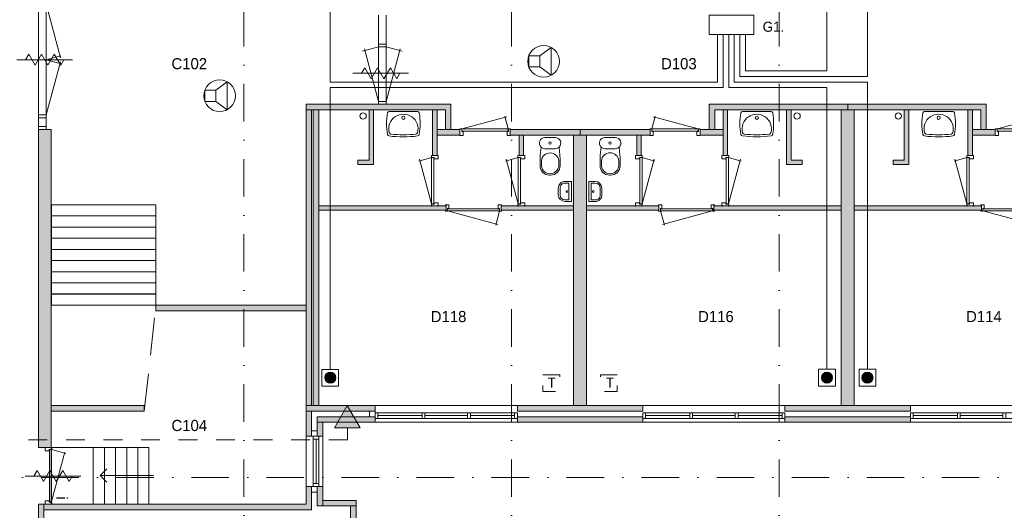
# Model space of a CAD drawing. Header units: millimetres. Extents: x 0 to 84100, y 0 to 59400.
# Tile 24 of 36: x 9489 to 27148, y 39964 to 48759. Entities that reach past the tile are written whole.
import ezdxf
from ezdxf.enums import TextEntityAlignment as Align
from ezdxf.xclip import XClip

# ---------------------------------------------------------------- set-up
doc = ezdxf.new("R2010")
doc.units = ezdxf.units.MM
for name, pattern in [('DGN2', [672.8, 336.4, -336.4]), ('DGN3', [1009.2, 672.8, -336.4]), ('DGN4', [1345.6, 672.8, -336.4, 0, -336.4])]:
    doc.linetypes.add(name, pattern=pattern)
for name, color, linetype in [('12', 7, 'Continuous'), ('16', 7, 'Continuous'), ('17', 7, 'Continuous'), ('24', 7, 'Continuous'), ('25', 7, 'Continuous'), ('29', 7, 'Continuous'), ('30', 7, 'Continuous'), ('31', 7, 'Continuous'), ('32', 7, 'Continuous'), ('33', 7, 'Continuous'), ('40', 7, 'Continuous'), ('48', 7, 'Continuous'), ('56', 7, 'Continuous'), ('58', 7, 'Continuous'), ('61', 7, 'Continuous'), ('62', 7, 'Continuous'), ('TRAP', 7, 'Continuous')]:
    doc.layers.add(name, color=color, linetype=linetype)
doc.styles.add('dgn000', font='dgn000.shx')
doc.styles.add('dgn001', font='dgn001.shx')
doc.styles.add('dgn003', font='dgn003.shx')

# ---------------------------------------------------------------- blocks, each defined once
blk = doc.blocks.new('EAD041')
at = {"layer": '29'}
h = blk.add_hatch(color=3, dxfattribs=at)
edge = h.paths.add_edge_path()
edge.add_arc((0, 0), 100, 0, 360)
at = {"layer": '29', "color": 3, "linetype": 'Continuous', "lineweight": 0}
blk.add_circle((0, 0), 100, dxfattribs=at)
blk = doc.blocks.new('AnonymousCell82')
at = {"layer": '29', "color": 1, "linetype": 'Continuous', "lineweight": 0, "flags": 128}
blk.add_lwpolyline([(-184, -240), (116, -240), (116, 60), (-184, 60), (-184, -240)], dxfattribs=at)
at = {"color": 1, "linetype": 'Continuous', "lineweight": 0}
blk.add_blockref('EAD041', (-34, -90), dxfattribs=at)
blk = doc.blocks.new('AnonymousCell83')
at = {"layer": 'TRAP', "color": 1, "linetype": 'DGN2', "lineweight": 0, "flags": 128}
blk.add_lwpolyline([(-150, 139), (150, 139), (150, -161), (-150, -161), (-150, 139)], dxfattribs=at)
at = {"layer": 'TRAP', "color": 1, "linetype": 'DGN2', "lineweight": 0, "style": 'dgn001'}
blk.add_text('T', height=180, dxfattribs=at).set_placement((-68, -90))
blk = doc.blocks.new('AnonymousCell84')
at = {"layer": 'TRAP', "color": 1, "linetype": 'DGN2', "lineweight": 0, "flags": 128}
blk.add_lwpolyline([(150, 139), (-150, 139), (-150, -161), (150, -161), (150, 139)], dxfattribs=at)
at = {"layer": 'TRAP', "color": 1, "linetype": 'DGN2', "lineweight": 0, "style": 'dgn001'}
blk.add_text('T', height=180, dxfattribs=at).set_placement((-52, -90))
blk = doc.blocks.new('EAD042')
at = {"layer": '29'}
h = blk.add_hatch(color=3, dxfattribs=at)
edge = h.paths.add_edge_path()
edge.add_arc((0, 0), 100, 0, 360)
at = {"layer": '29', "color": 3, "linetype": 'Continuous', "lineweight": 0}
blk.add_circle((0, 0), 100, dxfattribs=at)
blk = doc.blocks.new('AnonymousCell85')
at = {"layer": '29', "color": 1, "linetype": 'Continuous', "lineweight": 0, "flags": 128}
blk.add_lwpolyline([(184, -240), (-116, -240), (-116, 60), (184, 60), (184, -240)], dxfattribs=at)
at = {"color": 1, "linetype": 'Continuous', "lineweight": 0}
blk.add_blockref('EAD042', (34, -90), dxfattribs=at)
blk = doc.blocks.new('EAD043')
at = {"layer": '29'}
h = blk.add_hatch(color=3, dxfattribs=at)
edge = h.paths.add_edge_path()
edge.add_arc((0, 0), 100, 0, 360)
at = {"layer": '29', "color": 3, "linetype": 'Continuous', "lineweight": 0}
blk.add_circle((0, 0), 100, dxfattribs=at)
blk = doc.blocks.new('AnonymousCell86')
at = {"layer": '29', "color": 1, "linetype": 'Continuous', "lineweight": 0, "flags": 128}
blk.add_lwpolyline([(-184, -240), (116, -240), (116, 60), (-184, 60), (-184, -240)], dxfattribs=at)
at = {"color": 1, "linetype": 'Continuous', "lineweight": 0}
blk.add_blockref('EAD043', (-34, -90), dxfattribs=at)
blk = doc.blocks.new('830R1081')
at = {"layer": '33', "color": 1, "linetype": 'Continuous', "lineweight": 0}
for p, q in [((-108, -38), (-336.87, -99.32)), ((-108, -868), (-322.82, -66.28))]:
    blk.add_line(p, q, dxfattribs=at)
at = {"layer": '33', "color": 92, "linetype": 'Continuous', "lineweight": 13, "true_color": 0x00e100, "flags": 128}
for points in [[(-100, 0), (-111, 0), (-111, -35), (-61, -35), (-61, -60), (11, -60), (11, 0), (0, 0)], [(-100, -906), (-111, -906), (-111, -871), (-61, -871), (-61, -846), (11, -846), (11, -906), (0, -906)]]:
    blk.add_lwpolyline(points, dxfattribs=at)
at = {"layer": '33', "color": 2, "linetype": 'Continuous', "lineweight": 13, "true_color": 0xf0f000, "flags": 128}
blk.add_lwpolyline([(-108, -868), (-108, -38), (-68, -38), (-68, -868), (-108, -868)], dxfattribs=at)
blk = doc.blocks.new('830R1082')
at = {"layer": '33', "color": 1, "linetype": 'Continuous', "lineweight": 0}
for p, q in [((-108, -38), (-336.87, -99.32)), ((-108, -868), (-322.82, -66.28))]:
    blk.add_line(p, q, dxfattribs=at)
at = {"layer": '33', "color": 92, "linetype": 'Continuous', "lineweight": 13, "true_color": 0x00e100, "flags": 128}
for points in [[(-100, 0), (-111, 0), (-111, -35), (-61, -35), (-61, -60), (11, -60), (11, 0), (0, 0)], [(-100, -906), (-111, -906), (-111, -871), (-61, -871), (-61, -846), (11, -846), (11, -906), (0, -906)]]:
    blk.add_lwpolyline(points, dxfattribs=at)
at = {"layer": '33', "color": 2, "linetype": 'Continuous', "lineweight": 13, "true_color": 0xf0f000, "flags": 128}
blk.add_lwpolyline([(-108, -868), (-108, -38), (-68, -38), (-68, -868), (-108, -868)], dxfattribs=at)
blk = doc.blocks.new('WT0126')
at = {"layer": '40', "color": 7, "linetype": 'Continuous', "lineweight": 0}
blk.add_line((-253, -20), (253, -20), dxfattribs=at)
blk.add_circle((0, -133), 28.1, dxfattribs=at)
for centre, radius, start, end in [((766, -236), 1068, 169.7983, 190.5514), ((-253, -53), 33, 90, 169.9973), ((0, -332), 263, 344.8667, 195.1333), ((253, -53), 33, 10.0027, 90), ((-766, -236), 1068, 349.4486, 10.2017), ((-252, -426), 33, 190.3455, 263.1425), ((0, 1669), 2144, 263.1425, 276.8575), ((-222, -392), 33, 195.1333, 263.9582), ((0, 1707), 2144, 263.9582, 276.0418), ((222, -392), 33, 276.0418, 344.8667), ((252, -426), 33, 276.8575, 349.6545)]:
    blk.add_arc(centre, radius, start, end, dxfattribs=at)
blk = doc.blocks.new('830R1083')
at = {"layer": '33', "color": 1, "linetype": 'Continuous', "lineweight": 0}
for p, q in [((-868, 108), (-66.28, 322.82)), ((-38, 108), (-99.32, 336.87))]:
    blk.add_line(p, q, dxfattribs=at)
at = {"layer": '33', "color": 92, "linetype": 'Continuous', "lineweight": 13, "true_color": 0x00e100, "flags": 128}
for points in [[(-906, 100), (-906, 111), (-871, 111), (-871, 61), (-846, 61), (-846, -11), (-906, -11), (-906, 0)], [(0, 100), (0, 111), (-35, 111), (-35, 61), (-60, 61), (-60, -11), (0, -11), (0, 0)]]:
    blk.add_lwpolyline(points, dxfattribs=at)
at = {"layer": '33', "color": 2, "linetype": 'Continuous', "lineweight": 13, "true_color": 0xf0f000, "flags": 128}
blk.add_lwpolyline([(-868, 108), (-38, 108), (-38, 68), (-868, 68), (-868, 108)], dxfattribs=at)
blk = doc.blocks.new('930L0928')
at = {"layer": '33', "color": 1, "linetype": 'Continuous', "lineweight": 0}
for p, q in [((-968, -98), (-899.56, -353.44)), ((-38, -98), (-936.31, -338.7))]:
    blk.add_line(p, q, dxfattribs=at)
at = {"layer": '33', "color": 92, "linetype": 'Continuous', "lineweight": 13, "true_color": 0x00e100, "flags": 128}
for points in [[(-1006, -90), (-1006, -101), (-971, -101), (-971, -51), (-946, -51), (-946, 11), (-1006, 11), (-1006, 0)], [(0, -90), (0, -101), (-35, -101), (-35, -51), (-60, -51), (-60, 11), (0, 11), (0, 0)]]:
    blk.add_lwpolyline(points, dxfattribs=at)
at = {"layer": '33', "color": 2, "linetype": 'Continuous', "lineweight": 13, "true_color": 0xf0f000, "flags": 128}
blk.add_lwpolyline([(-968, -98), (-38, -98), (-38, -58), (-968, -58), (-968, -98)], dxfattribs=at)
blk = doc.blocks.new('830R1085')
at = {"layer": '33', "color": 1, "linetype": 'Continuous', "lineweight": 0}
for p, q in [((108, -38), (336.87, -99.32)), ((108, -868), (322.82, -66.28))]:
    blk.add_line(p, q, dxfattribs=at)
at = {"layer": '33', "color": 92, "linetype": 'Continuous', "lineweight": 13, "true_color": 0x00e100, "flags": 128}
for points in [[(100, 0), (111, 0), (111, -35), (61, -35), (61, -60), (-11, -60), (-11, 0), (0, 0)], [(100, -906), (111, -906), (111, -871), (61, -871), (61, -846), (-11, -846), (-11, -906), (0, -906)]]:
    blk.add_lwpolyline(points, dxfattribs=at)
at = {"layer": '33', "color": 2, "linetype": 'Continuous', "lineweight": 13, "true_color": 0xf0f000, "flags": 128}
blk.add_lwpolyline([(108, -868), (108, -38), (68, -38), (68, -868), (108, -868)], dxfattribs=at)
blk = doc.blocks.new('CLOS0227')
at = {"layer": '40', "color": 7, "linetype": 'Continuous', "lineweight": 0}
for p, q in [((92, -220), (-93, -220)), ((-155, -528), (-155, -436)), ((155, -528), (155, -436)), ((1, -670), (-1, -670))]:
    blk.add_line(p, q, dxfattribs=at)
at = {"layer": '40', "color": 7, "linetype": 'Continuous', "lineweight": 0, "flags": 128}
for points in [[(176, -338), (162, -192), (162, -192, 0.674333), (92, -20), (92, -20), (-93, -20), (-93, -20, 0.674333), (-162, -192), (-162, -192), (-176, -338), (-176, -338, 0.023285), (-180, -431), (-180, -431), (-180, -525), (-180, -525, 0.414214), (-10, -695), (-10, -695), (10, -695), (10, -695, 0.414214), (180, -525), (180, -525), (180, -431), (180, -431, 0.023285), (176, -338)], [(-93, -220, -0.194504), (-162, -192)], [(162, -192, -0.194504), (92, -220)]]:
    blk.add_lwpolyline(points, format="xyb", dxfattribs=at)
at = {"layer": '40', "color": 7, "linetype": 'Continuous', "lineweight": 0}
blk.add_circle((0, -120), 20, dxfattribs=at)
for centre, start, end in [((0, -450), 4.9263, 175.0736), ((0, -514), 184.9259, 355.0741)]:
    blk.add_arc(centre, 156, start, end, dxfattribs=at)
blk = doc.blocks.new('830R1086')
at = {"layer": '33', "color": 1, "linetype": 'Continuous', "lineweight": 0}
for p, q in [((38, 108), (99.32, 336.87)), ((868, 108), (66.28, 322.82))]:
    blk.add_line(p, q, dxfattribs=at)
at = {"layer": '33', "color": 92, "linetype": 'Continuous', "lineweight": 13, "true_color": 0x00e100, "flags": 128}
for points in [[(0, 100), (0, 111), (35, 111), (35, 61), (60, 61), (60, -11), (0, -11), (0, 0)], [(906, 100), (906, 111), (871, 111), (871, 61), (846, 61), (846, -11), (906, -11), (906, 0)]]:
    blk.add_lwpolyline(points, dxfattribs=at)
at = {"layer": '33', "color": 2, "linetype": 'Continuous', "lineweight": 13, "true_color": 0xf0f000, "flags": 128}
blk.add_lwpolyline([(868, 108), (38, 108), (38, 68), (868, 68), (868, 108)], dxfattribs=at)
blk = doc.blocks.new('830R1087')
at = {"layer": '33', "color": 1, "linetype": 'Continuous', "lineweight": 0}
for p, q in [((108, -38), (336.87, -99.32)), ((108, -868), (322.82, -66.28))]:
    blk.add_line(p, q, dxfattribs=at)
at = {"layer": '33', "color": 92, "linetype": 'Continuous', "lineweight": 13, "true_color": 0x00e100, "flags": 128}
for points in [[(100, 0), (111, 0), (111, -35), (61, -35), (61, -60), (-11, -60), (-11, 0), (0, 0)], [(100, -906), (111, -906), (111, -871), (61, -871), (61, -846), (-11, -846), (-11, -906), (0, -906)]]:
    blk.add_lwpolyline(points, dxfattribs=at)
at = {"layer": '33', "color": 2, "linetype": 'Continuous', "lineweight": 13, "true_color": 0xf0f000, "flags": 128}
blk.add_lwpolyline([(108, -868), (108, -38), (68, -38), (68, -868), (108, -868)], dxfattribs=at)
blk = doc.blocks.new('WT0128')
at = {"layer": '40', "color": 7, "linetype": 'Continuous', "lineweight": 0}
blk.add_line((253, -20), (-253, -20), dxfattribs=at)
at = {"layer": '40', "color": 7, "linetype": 'Continuous', "lineweight": 0, "flags": 128}
for points in [[(-284, -432, -0.090801), (-286, -47)], [(-286, -47, -0.363957), (-253, -20)], [(-254, -401, -1.30637), (254, -401)], [(253, -20, -0.363957), (286, -47)], [(286, -47, -0.090801), (284, -432)], [(-256, -459, -0.328769), (-284, -432)], [(256, -459, -0.059915), (-256, -459)], [(-226, -425, -0.309671), (-254, -401)], [(226, -425, -0.052773), (-226, -425)], [(254, -401, -0.309671), (226, -425)], [(284, -432, -0.328769), (256, -459)]]:
    blk.add_lwpolyline(points, format="xyb", dxfattribs=at)
at = {"layer": '40', "color": 7, "linetype": 'Continuous', "lineweight": 0}
blk.add_circle((0, -133), 28.1, dxfattribs=at)
blk = doc.blocks.new('930L0929')
at = {"layer": '33', "color": 1, "linetype": 'Continuous', "lineweight": 0}
for p, q in [((38, -98), (936.31, -338.7)), ((968, -98), (899.56, -353.44))]:
    blk.add_line(p, q, dxfattribs=at)
at = {"layer": '33', "color": 92, "linetype": 'Continuous', "lineweight": 13, "true_color": 0x00e100, "flags": 128}
for points in [[(0, -90), (0, -101), (35, -101), (35, -51), (60, -51), (60, 11), (0, 11), (0, 0)], [(1006, -90), (1006, -101), (971, -101), (971, -51), (946, -51), (946, 11), (1006, 11), (1006, 0)]]:
    blk.add_lwpolyline(points, dxfattribs=at)
at = {"layer": '33', "color": 2, "linetype": 'Continuous', "lineweight": 13, "true_color": 0xf0f000, "flags": 128}
blk.add_lwpolyline([(968, -98), (38, -98), (38, -58), (968, -58), (968, -98)], dxfattribs=at)
blk = doc.blocks.new('CLOS0228')
at = {"layer": '40', "color": 7, "linetype": 'Continuous', "lineweight": 0}
for p, q in [((-92, -220), (92, -220)), ((-155, -528), (-155, -436)), ((155, -528), (155, -436)), ((-1, -670), (1, -670))]:
    blk.add_line(p, q, dxfattribs=at)
at = {"layer": '40', "color": 7, "linetype": 'Continuous', "lineweight": 0, "flags": 128}
for points in [[(-176, -338), (-162, -192), (-162, -192, -0.674333), (-92, -20), (-92, -20), (92, -20), (92, -20, -0.674333), (162, -192), (162, -192), (176, -338), (176, -338, -0.023285), (180, -431), (180, -431), (180, -525), (180, -525, -0.414214), (10, -695), (10, -695), (-10, -695), (-10, -695, -0.414214), (-180, -525), (-180, -525), (-180, -431), (-180, -431, -0.023285), (-176, -338)], [(-155, -437, -0.917514), (155, -437)], [(155, -528, -0.917521), (-155, -528)]]:
    blk.add_lwpolyline(points, format="xyb", dxfattribs=at)
at = {"layer": '40', "color": 7, "linetype": 'Continuous', "lineweight": 0}
blk.add_circle((0, -120), 20, dxfattribs=at)
for centre, start, end in [((-92, -120), 225.9727, 270), ((92, -120), 270, 314.0273)]:
    blk.add_arc(centre, 100, start, end, dxfattribs=at)
blk = doc.blocks.new('FT0127')
at = {"layer": '40', "color": 7, "linetype": 'Continuous', "lineweight": 0}
for p, q in [((-135, 180), (-20, 180)), ((-20, 180), (-20, -180)), ((-65, 149), (-65, -149)), ((-65, -149), (-144, -149))]:
    blk.add_line(p, q, dxfattribs=at)
at = {"layer": '40', "color": 7, "linetype": 'Continuous', "lineweight": 0, "flags": 128}
for points in [[(-255, 60, -0.414214), (-135, 180)], [(-224, 69, -0.414214), (-144, 149)]]:
    blk.add_lwpolyline(points, format="xyb", dxfattribs=at)
for points in [[(-255, -60), (-255, 60)], [(-224, -69), (-224, 69)], [(-144, 149), (-65, 149)], [(-20, -180), (-135, -180)]]:
    blk.add_lwpolyline(points, dxfattribs=at)
at = {"layer": '40', "color": 7, "linetype": 'Continuous', "lineweight": 0}
blk.add_circle((-101, -1), 15.1, dxfattribs=at)
for centre, radius in [((-135, -60), 120), ((-144, -69), 80)]:
    blk.add_arc(centre, radius, 180, 270, dxfattribs=at)
blk = doc.blocks.new('FT0128')
at = {"layer": '40', "color": 7, "linetype": 'Continuous', "lineweight": 0}
for p, q in [((135, 180), (20, 180)), ((20, 180), (20, -180)), ((65, 149), (65, -149)), ((65, -149), (144, -149))]:
    blk.add_line(p, q, dxfattribs=at)
at = {"layer": '40', "color": 7, "linetype": 'Continuous', "lineweight": 0, "flags": 128}
for points in [[(144, 149), (65, 149)], [(224, -69), (224, 69)], [(255, -60), (255, 60)], [(20, -180), (135, -180)]]:
    blk.add_lwpolyline(points, dxfattribs=at)
for points in [[(255, -60, -0.414214), (135, -180)], [(224, -69, -0.414214), (144, -149)]]:
    blk.add_lwpolyline(points, format="xyb", dxfattribs=at)
at = {"layer": '40', "color": 7, "linetype": 'Continuous', "lineweight": 0}
blk.add_circle((101, -1), 15.1, dxfattribs=at)
for centre, radius in [((135, 60), 120), ((144, 69), 80)]:
    blk.add_arc(centre, radius, 0, 90, dxfattribs=at)
blk = doc.blocks.new('830R1091')
at = {"layer": '33', "color": 1, "linetype": 'Continuous', "lineweight": 0}
for p, q in [((-108, -38), (-336.87, -99.32)), ((-108, -868), (-322.82, -66.28))]:
    blk.add_line(p, q, dxfattribs=at)
at = {"layer": '33', "color": 92, "linetype": 'Continuous', "lineweight": 13, "true_color": 0x00e100, "flags": 128}
for points in [[(-100, 0), (-111, 0), (-111, -35), (-61, -35), (-61, -60), (11, -60), (11, 0), (0, 0)], [(-100, -906), (-111, -906), (-111, -871), (-61, -871), (-61, -846), (11, -846), (11, -906), (0, -906)]]:
    blk.add_lwpolyline(points, dxfattribs=at)
at = {"layer": '33', "color": 2, "linetype": 'Continuous', "lineweight": 13, "true_color": 0xf0f000, "flags": 128}
blk.add_lwpolyline([(-108, -868), (-108, -38), (-68, -38), (-68, -868), (-108, -868)], dxfattribs=at)
blk = doc.blocks.new('930L0931')
at = {"layer": '33', "color": 1, "linetype": 'Continuous', "lineweight": 0}
for p, q in [((38, -98), (936.31, -338.7)), ((968, -98), (899.56, -353.44))]:
    blk.add_line(p, q, dxfattribs=at)
at = {"layer": '33', "color": 92, "linetype": 'Continuous', "lineweight": 13, "true_color": 0x00e100, "flags": 128}
for points in [[(0, -90), (0, -101), (35, -101), (35, -51), (60, -51), (60, 11), (0, 11), (0, 0)], [(1006, -90), (1006, -101), (971, -101), (971, -51), (946, -51), (946, 11), (1006, 11), (1006, 0)]]:
    blk.add_lwpolyline(points, dxfattribs=at)
at = {"layer": '33', "color": 2, "linetype": 'Continuous', "lineweight": 13, "true_color": 0xf0f000, "flags": 128}
blk.add_lwpolyline([(968, -98), (38, -98), (38, -58), (968, -58), (968, -98)], dxfattribs=at)
blk = doc.blocks.new('WT0130')
at = {"layer": '40', "color": 7, "linetype": 'Continuous', "lineweight": 0}
blk.add_line((-253, -20), (253, -20), dxfattribs=at)
blk.add_circle((0, -133), 28.1, dxfattribs=at)
for centre, radius, start, end in [((766, -236), 1068, 169.7983, 190.5514), ((-253, -53), 33, 90, 169.9973), ((0, -332), 263, 344.8667, 195.1333), ((253, -53), 33, 10.0027, 90), ((-766, -236), 1068, 349.4486, 10.2017), ((-252, -426), 33, 190.3455, 263.1425), ((0, 1669), 2144, 263.1425, 276.8575), ((-222, -392), 33, 195.1333, 263.9582), ((0, 1707), 2144, 263.9582, 276.0418), ((222, -392), 33, 276.0418, 344.8667), ((252, -426), 33, 276.8575, 349.6545)]:
    blk.add_arc(centre, radius, start, end, dxfattribs=at)
blk = doc.blocks.new('830R1093')
at = {"layer": '33', "color": 1, "linetype": 'Continuous', "lineweight": 0}
for p, q in [((-868, 108), (-66.28, 322.82)), ((-38, 108), (-99.32, 336.87))]:
    blk.add_line(p, q, dxfattribs=at)
at = {"layer": '33', "color": 92, "linetype": 'Continuous', "lineweight": 13, "true_color": 0x00e100, "flags": 128}
for points in [[(-906, 100), (-906, 111), (-871, 111), (-871, 61), (-846, 61), (-846, -11), (-906, -11), (-906, 0)], [(0, 100), (0, 111), (-35, 111), (-35, 61), (-60, 61), (-60, -11), (0, -11), (0, 0)]]:
    blk.add_lwpolyline(points, dxfattribs=at)
at = {"layer": '33', "color": 2, "linetype": 'Continuous', "lineweight": 13, "true_color": 0xf0f000, "flags": 128}
blk.add_lwpolyline([(-868, 108), (-38, 108), (-38, 68), (-868, 68), (-868, 108)], dxfattribs=at)
blk = doc.blocks.new('79B1031')
at = {"layer": '12', "color": 7, "linetype": 'Continuous', "lineweight": 0}
blk.add_line((500.48, 0), (-500.5, 0), dxfattribs=at)
at = {"layer": '12', "color": 92, "linetype": 'Continuous', "lineweight": 0, "true_color": 0x00e100}
for p, q in [((-343.72, 0), (-285.98, 100.02)), ((-285.98, 100.02), (-171.88, -97.62)), ((-171.88, -97.62), (-57.68, 100.18)), ((-57.68, 100.18), (58, -100.18)), ((58, -100.18), (173.68, 100.18)), ((173.68, 100.18), (287.88, -97.62)), ((287.88, -97.62), (344.24, 0))]:
    blk.add_line(p, q, dxfattribs=at)
blk = doc.blocks.new('79B1032')
at = {"layer": '12', "color": 7, "linetype": 'Continuous', "lineweight": 0}
blk.add_line((500.48, 0), (-500.5, 0), dxfattribs=at)
at = {"layer": '12', "color": 92, "linetype": 'Continuous', "lineweight": 0, "true_color": 0x00e100}
for p, q in [((-343.72, 0), (-285.98, 100.02)), ((-285.98, 100.02), (-171.88, -97.62)), ((-171.88, -97.62), (-57.68, 100.18)), ((-57.68, 100.18), (58, -100.18)), ((58, -100.18), (173.68, 100.18)), ((173.68, 100.18), (287.88, -97.62)), ((287.88, -97.62), (344.24, 0))]:
    blk.add_line(p, q, dxfattribs=at)
blk = doc.blocks.new('79B1033')
at = {"layer": '12', "color": 7, "linetype": 'Continuous', "lineweight": 0}
blk.add_line((500.48, 0), (-500.5, 0), dxfattribs=at)
at = {"layer": '12', "color": 92, "linetype": 'Continuous', "lineweight": 0, "true_color": 0x00e100}
for p, q in [((-343.72, 0), (-285.98, 100.02)), ((-285.98, 100.02), (-171.88, -97.62)), ((-171.88, -97.62), (-57.68, 100.18)), ((-57.68, 100.18), (58, -100.18)), ((58, -100.18), (173.68, 100.18)), ((173.68, 100.18), (287.88, -97.62)), ((287.88, -97.62), (344.24, 0))]:
    blk.add_line(p, q, dxfattribs=at)
blk = doc.blocks.new('50E03_329_B01 - Default')
at = {"layer": '12'}
blk.add_hatch(color=3, dxfattribs=at).paths.add_polyline_path([(10904.61, 37985.94), (11136.59, 37584.16), (10678.15, 37584.16)])
at = {"layer": '16'}
for points in [[(16204.76, 37784.49), (13954.76, 37784.49), (13954.76, 37684.49), (16204.76, 37684.49)], [(21004.76, 37784.49), (18754.76, 37784.49), (18754.76, 37684.49), (21004.76, 37684.49)]]:
    blk.add_hatch(color=7, dxfattribs=at).paths.add_polyline_path(points)
at = {"layer": '62'}
for color, points in [(7, [(10164.76, 43384.49), (10164.76, 43284.49), (12664.76, 43284.49), (12664.76, 42934.49), (12764.76, 42934.49), (12764.76, 43384.49)]), (7, [(10164.76, 43284.49), (10264.76, 43284.49), (10264.76, 37984.49), (10164.76, 37984.49)]), (9, [(10294.76, 43284.49), (10394.76, 43284.49), (10394.76, 37984.49), (10294.76, 37984.49)]), (9, [(11094.76, 42384.49), (11094.76, 42304.49), (11374.76, 42304.49), (11374.76, 43284.49), (11294.76, 43284.49), (11294.76, 42384.49)]), (9, [(12434.76, 42464.49), (12514.76, 42464.49), (12514.76, 43284.49), (12434.76, 43284.49)]), (7, [(19879.76, 43384.49), (19879.76, 43284.49), (17494.76, 43284.49), (17494.76, 42934.49), (17394.76, 42934.49), (17394.76, 43384.49)]), (9, [(17724.76, 42464.49), (17644.76, 42464.49), (17644.76, 43284.49), (17724.76, 43284.49)]), (9, [(19064.76, 42384.49), (19064.76, 42304.49), (18784.76, 42304.49), (18784.76, 43284.49), (18864.76, 43284.49), (18864.76, 42384.49)]), (9, [(19764.76, 43284.49), (19994.76, 43284.49), (19994.76, 37984.49), (19764.76, 37984.49)]), (7, [(19879.76, 43384.49), (19879.76, 43284.49), (22264.76, 43284.49), (22264.76, 42934.49), (22364.76, 42934.49), (22364.76, 43384.49)]), (9, [(20694.76, 42384.49), (20694.76, 42304.49), (20974.76, 42304.49), (20974.76, 43284.49), (20894.76, 43284.49), (20894.76, 42384.49)]), (9, [(22034.76, 42464.49), (22114.76, 42464.49), (22114.76, 43284.49), (22034.76, 43284.49)]), (9, [(5364.76, 42934.49), (5594.76, 42934.49), (5594.76, 37234.49), (5364.76, 37234.49)]), (7, [(12514.76, 42834.49), (12924.76, 42834.49), (12924.76, 42934.49), (12514.76, 42934.49)]), (7, [(13824.76, 42834.49), (15079.76, 42834.49), (15079.76, 42934.49), (13824.76, 42934.49)]), (7, [(16334.76, 42834.49), (15079.76, 42834.49), (15079.76, 42934.49), (16334.76, 42934.49)]), (7, [(17644.76, 42834.49), (17234.76, 42834.49), (17234.76, 42934.49), (17644.76, 42934.49)]), (7, [(22114.76, 42834.49), (22524.76, 42834.49), (22524.76, 42934.49), (22114.76, 42934.49)]), (9, [(13984.76, 42464.49), (14064.76, 42464.49), (14064.76, 42834.49), (13984.76, 42834.49)]), (9, [(14964.76, 42834.49), (15194.76, 42834.49), (15194.76, 37984.49), (14964.76, 37984.49)]), (9, [(16174.76, 42464.49), (16094.76, 42464.49), (16094.76, 42834.49), (16174.76, 42834.49)]), (9, [(10394.76, 41564.49), (12679.76, 41564.49), (12679.76, 41484.49), (10394.76, 41484.49)]), (9, [(13664.76, 41564.49), (14964.76, 41564.49), (14964.76, 41484.49), (13664.76, 41484.49)]), (9, [(16494.76, 41564.49), (15194.76, 41564.49), (15194.76, 41484.49), (16494.76, 41484.49)]), (9, [(19764.76, 41564.49), (17479.76, 41564.49), (17479.76, 41484.49), (19764.76, 41484.49)]), (9, [(19994.76, 41564.49), (22279.76, 41564.49), (22279.76, 41484.49), (19994.76, 41484.49)]), (9, [(7469.76, 39684.49), (10164.76, 39684.49), (10164.76, 39784.49), (7469.76, 39784.49)]), (7, [(7469.76, 39684.49), (10164.76, 39684.49), (10164.76, 39784.49), (7469.76, 39784.49)]), (9, [(5594.76, 37884.49), (7264.76, 37884.49), (7264.76, 37984.49), (5594.76, 37984.49)]), (7, [(5594.76, 37884.49), (7264.76, 37884.49), (7264.76, 37984.49), (5594.76, 37984.49)]), (9, [(11404.76, 37884.49), (10164.76, 37884.49), (10164.76, 37984.49), (11404.76, 37984.49)]), (9, [(16204.76, 37984.49), (13954.76, 37984.49), (13954.76, 37884.49), (16204.76, 37884.49)]), (9, [(21004.76, 37984.49), (18754.76, 37984.49), (18754.76, 37884.49), (21004.76, 37884.49)]), (7, [(10264.76, 37434.49), (10164.76, 37434.49), (10164.76, 37884.49), (10264.76, 37884.49)]), (7, [(11404.76, 37684.49), (10364.76, 37684.49), (10364.76, 37784.49), (11404.76, 37784.49)]), (7, [(10364.76, 37684.49), (10464.76, 37684.49), (10464.76, 37434.49), (10364.76, 37434.49)]), (9, [(5464.76, 36214.49), (10164.76, 36214.49), (10164.76, 36534.49), (10264.76, 36534.49), (10264.76, 36114.49), (5464.76, 36114.49)]), (7, [(10464.76, 36534.49), (10364.76, 36534.49), (10364.76, 36184.49), (10464.76, 36184.49)]), (7, [(5364.76, 36214.49), (5464.76, 36214.49), (5464.76, 33714.49), (5814.76, 33714.49), (5814.76, 33614.49), (5364.76, 33614.49)]), (7, [(10464.76, 36284.49), (11064.76, 36284.49), (11064.76, 36184.49), (10464.76, 36184.49)]), (7, [(10964.76, 36184.49), (11064.76, 36184.49), (11064.76, 34974.49), (10964.76, 34974.49)])]:
    blk.add_hatch(color=color, dxfattribs=at).paths.add_polyline_path(points)
at = {"layer": '12', "color": 3, "linetype": 'Continuous', "lineweight": 0}
blk.add_line((10907.37, 37584.16), (10907.37, 37372.92), dxfattribs=at)
at = {"layer": '12', "color": 3, "linetype": 'Continuous', "lineweight": 0, "flags": 128}
blk.add_lwpolyline([(10904.61, 37985.94), (11136.59, 37584.16), (10678.15, 37584.16), (10904.61, 37985.94)], dxfattribs=at)
at = {"layer": '16', "color": 92, "linetype": 'Continuous', "lineweight": 0, "true_color": 0x00e100}
for p, q in [((10164.76, 36534.49), (10164.76, 36214.49)), ((10164.76, 36534.49), (10464.76, 36534.49)), ((10264.76, 36434.49), (10264.76, 36114.49)), ((10264.76, 36434.49), (10364.76, 36434.49)), ((10364.76, 36434.49), (10364.76, 36184.49)), ((10464.76, 36534.49), (10464.76, 36284.49)), ((10464.76, 36284.49), (11064.76, 36284.49)), ((11064.76, 34974.49), (11064.76, 36284.49)), ((10364.76, 36184.49), (10964.76, 36184.49)), ((10964.76, 35074.49), (10964.76, 36184.49))]:
    blk.add_line(p, q, dxfattribs=at)
at = {"layer": '16', "color": 92, "linetype": 'Continuous', "lineweight": 0, "true_color": 0x00e100, "flags": 128}
for points in [[(10164.76, 43384.49), (12764.76, 43384.49), (12764.76, 42934.49), (12664.76, 42934.49), (12664.76, 43284.49), (10164.76, 43284.49), (10164.76, 43384.49)], [(11294.76, 43284.49), (11294.76, 42384.49), (11094.76, 42384.49), (11094.76, 42304.49), (11374.76, 42304.49), (11374.76, 43284.49), (11294.76, 43284.49)], [(12434.76, 43284.49), (12514.76, 43284.49), (12514.76, 42464.49), (12434.76, 42464.49), (12434.76, 43284.49)], [(19879.76, 43384.49), (17394.76, 43384.49), (17394.76, 42934.49), (17494.76, 42934.49), (17494.76, 43284.49), (19879.76, 43284.49), (19879.76, 43384.49)], [(17724.76, 43284.49), (17644.76, 43284.49), (17644.76, 42464.49), (17724.76, 42464.49), (17724.76, 43284.49)], [(18864.76, 43284.49), (18864.76, 42384.49), (19064.76, 42384.49), (19064.76, 42304.49), (18784.76, 42304.49), (18784.76, 43284.49), (18864.76, 43284.49)], [(19879.76, 43384.49), (22364.76, 43384.49), (22364.76, 42934.49), (22264.76, 42934.49), (22264.76, 43284.49), (19879.76, 43284.49), (19879.76, 43384.49)], [(20894.76, 43284.49), (20894.76, 42384.49), (20694.76, 42384.49), (20694.76, 42304.49), (20974.76, 42304.49), (20974.76, 43284.49), (20894.76, 43284.49)], [(22034.76, 43284.49), (22114.76, 43284.49), (22114.76, 42464.49), (22034.76, 42464.49), (22034.76, 43284.49)], [(12514.76, 42934.49), (12924.76, 42934.49), (12924.76, 42834.49), (12514.76, 42834.49), (12514.76, 42934.49)], [(13824.76, 42934.49), (15079.76, 42934.49), (15079.76, 42834.49), (13824.76, 42834.49), (13824.76, 42934.49)], [(16334.76, 42934.49), (15079.76, 42934.49), (15079.76, 42834.49), (16334.76, 42834.49), (16334.76, 42934.49)], [(17644.76, 42934.49), (17234.76, 42934.49), (17234.76, 42834.49), (17644.76, 42834.49), (17644.76, 42934.49)], [(22114.76, 42934.49), (22524.76, 42934.49), (22524.76, 42834.49), (22114.76, 42834.49), (22114.76, 42934.49)], [(13984.76, 42834.49), (14064.76, 42834.49), (14064.76, 42464.49), (13984.76, 42464.49), (13984.76, 42834.49)], [(16174.76, 42834.49), (16094.76, 42834.49), (16094.76, 42464.49), (16174.76, 42464.49), (16174.76, 42834.49)], [(12679.76, 41564.49), (10394.76, 41564.49), (10394.76, 41484.49), (12679.76, 41484.49), (12679.76, 41564.49)], [(14964.76, 41564.49), (13664.76, 41564.49), (13664.76, 41484.49), (14964.76, 41484.49), (14964.76, 41564.49)], [(15194.76, 41564.49), (16494.76, 41564.49), (16494.76, 41484.49), (15194.76, 41484.49), (15194.76, 41564.49)], [(17479.76, 41564.49), (19764.76, 41564.49), (19764.76, 41484.49), (17479.76, 41484.49), (17479.76, 41564.49)], [(22279.76, 41564.49), (19994.76, 41564.49), (19994.76, 41484.49), (22279.76, 41484.49), (22279.76, 41564.49)], [(11404.76, 37684.49), (11404.76, 37984.49), (10164.76, 37984.49), (10164.76, 37434.49), (10464.76, 37434.49), (10464.76, 37684.49), (11404.76, 37684.49)], [(16204.76, 37984.49), (13954.76, 37984.49), (13954.76, 37884.49), (16204.76, 37884.49), (16204.76, 37984.49)], [(21004.76, 37984.49), (18754.76, 37984.49), (18754.76, 37884.49), (21004.76, 37884.49), (21004.76, 37984.49)], [(11304.76, 37784.49), (11304.76, 37884.49), (10264.76, 37884.49), (10264.76, 37534.49), (10364.76, 37534.49), (10364.76, 37784.49), (11304.76, 37784.49)], [(16204.76, 37784.49), (13954.76, 37784.49), (13954.76, 37684.49), (16204.76, 37684.49), (16204.76, 37784.49)], [(21004.76, 37784.49), (18754.76, 37784.49), (18754.76, 37684.49), (21004.76, 37684.49), (21004.76, 37784.49)], [(5364.76, 36214.49), (5364.76, 33614.49), (5814.76, 33614.49), (5814.76, 33714.49), (5464.76, 33714.49), (5464.76, 36214.49), (5364.76, 36214.49)]]:
    blk.add_lwpolyline(points, dxfattribs=at)
at = {"layer": '16', "color": 7, "linetype": 'Continuous', "lineweight": 0, "flags": 128}
for points in [[(16204.76, 37784.49), (13954.76, 37784.49), (13954.76, 37684.49), (16204.76, 37684.49), (16204.76, 37784.49)], [(21004.76, 37784.49), (18754.76, 37784.49), (18754.76, 37684.49), (21004.76, 37684.49), (21004.76, 37784.49)]]:
    blk.add_lwpolyline(points, dxfattribs=at)
at = {"layer": '17', "color": 3, "linetype": 'DGN3', "lineweight": 0}
blk.add_line((7264.76, 37884.49), (7469.76, 39784.49), dxfattribs=at)
at = {"layer": '17', "color": 92, "linetype": 'Continuous', "lineweight": 0, "true_color": 0x00e100, "flags": 128}
for points in [[(10264.76, 43284.49), (10164.76, 43284.49), (10164.76, 37984.49), (10264.76, 37984.49), (10264.76, 43284.49)], [(10394.76, 37984.49), (10294.76, 37984.49), (10294.76, 43284.49), (10394.76, 43284.49), (10394.76, 37984.49)], [(19994.76, 43284.49), (19764.76, 43284.49), (19764.76, 37984.49), (19994.76, 37984.49), (19994.76, 43284.49)], [(5594.76, 42934.49), (5364.76, 42934.49), (5364.76, 37234.49), (5594.76, 37234.49), (5594.76, 42934.49)], [(15194.76, 42834.49), (14964.76, 42834.49), (14964.76, 37984.49), (15194.76, 37984.49), (15194.76, 42834.49)], [(10164.76, 39684.49), (7469.76, 39684.49), (7469.76, 39784.49), (10164.76, 39784.49), (10164.76, 39684.49)], [(10164.76, 39684.49), (7469.76, 39684.49), (7469.76, 39784.49), (10164.76, 39784.49), (10164.76, 39684.49)], [(5594.76, 37884.49), (7264.76, 37884.49), (7264.76, 37984.49), (5594.76, 37984.49), (5594.76, 37884.49)], [(5594.76, 37884.49), (7264.76, 37884.49), (7264.76, 37984.49), (5594.76, 37984.49), (5594.76, 37884.49)], [(10264.76, 36114.49), (5464.76, 36114.49), (5464.76, 36214.49), (10164.76, 36214.49)]]:
    blk.add_lwpolyline(points, dxfattribs=at)
at = {"layer": '24', "color": 7, "linetype": 'Continuous', "lineweight": 0}
for p, q in [((6472.83, 36731.53), (6591.38, 36850.16)), ((7427.14, 36731.53), (6472.83, 36731.53)), ((6472.83, 36731.53), (6591.38, 36612.9))]:
    blk.add_line(p, q, dxfattribs=at)
at = {"layer": '24', "color": 7, "linetype": 'Continuous', "lineweight": 0, "flags": 128}
for points in [[(7469.76, 41384.49), (5598.05, 41384.49), (5598.05, 41582.89), (7469.76, 41582.89), (7469.76, 41384.49)], [(7469.76, 41184.49), (5598.05, 41184.49), (5598.05, 41382.89), (7469.76, 41382.89), (7469.76, 41184.49)], [(7469.76, 40984.49), (5598.05, 40984.49), (5598.05, 41182.89), (7469.76, 41182.89), (7469.76, 40984.49)], [(7469.76, 40784.49), (5598.05, 40784.49), (5598.05, 40982.89), (7469.76, 40982.89), (7469.76, 40784.49)], [(7469.76, 40584.49), (5598.05, 40584.49), (5598.05, 40782.89), (7469.76, 40782.89), (7469.76, 40584.49)], [(7469.76, 40384.49), (5598.05, 40384.49), (5598.05, 40582.89), (7469.76, 40582.89), (7469.76, 40384.49)], [(7469.76, 40184.49), (5598.05, 40184.49), (5598.05, 40382.89), (7469.76, 40382.89), (7469.76, 40184.49)], [(7469.76, 39984.49), (5598.05, 39984.49), (5598.05, 40182.89), (7469.76, 40182.89), (7469.76, 39984.49)], [(7469.76, 39784.49), (5598.05, 39784.49), (5598.05, 39982.89), (7469.76, 39982.89), (7469.76, 39784.49)], [(7469.76, 39784.49), (5598.05, 39784.49), (5598.05, 39982.89), (7469.76, 39982.89), (7469.76, 39784.49)], [(5594.76, 37234.49), (6348.35, 37234.49), (6348.35, 36215.5), (5594.76, 36215.5), (5594.76, 37234.49)], [(6348.35, 37234.49), (6548.35, 37234.49), (6548.35, 36215.5), (6348.35, 36215.5), (6348.35, 37234.49)], [(6548.35, 37234.49), (6748.35, 37234.49), (6748.35, 36215.5), (6548.35, 36215.5), (6548.35, 37234.49)], [(6748.35, 37234.49), (6948.35, 37234.49), (6948.35, 36215.5), (6748.35, 36215.5), (6748.35, 37234.49)], [(6948.35, 37234.49), (7148.35, 37234.49), (7148.35, 36215.5), (6948.35, 36215.5), (6948.35, 37234.49)], [(7148.35, 37234.49), (7348.35, 37234.49), (7348.35, 36215.5), (7148.35, 36215.5), (7148.35, 37234.49)]]:
    blk.add_lwpolyline(points, dxfattribs=at)
at = {"layer": '30', "color": 3, "linetype": 'Continuous', "lineweight": 0}
for p, q in [((11404.76, 37984.49), (13954.76, 37984.49)), ((18754.76, 37984.49), (16204.76, 37984.49)), ((21004.76, 37984.49), (23554.76, 37984.49)), ((11404.76, 37684.49), (13954.76, 37684.49)), ((18754.76, 37684.49), (16204.76, 37684.49)), ((21004.76, 37684.49), (23554.76, 37684.49)), ((10164.76, 37434.49), (10164.76, 36534.49)), ((10464.76, 37434.49), (10464.76, 36534.49))]:
    blk.add_line(p, q, dxfattribs=at)
at = {"layer": '31', "color": 3, "linetype": 'Continuous', "lineweight": 0}
for p, q in [((11463.74, 44984.49), (11463.74, 43384.49)), ((11603.74, 44984.49), (11603.74, 43384.49))]:
    blk.add_line(p, q, dxfattribs=at)
at = {"layer": '32', "color": 3, "linetype": 'Continuous', "lineweight": 0}
for p, q in [((5364.76, 42934.49), (5364.76, 45384.49)), ((5503.76, 42984.49), (5503.76, 45384.49)), ((13904.76, 37854.49), (11454.76, 37854.49)), ((11454.76, 37854.49), (11454.76, 37754.49)), ((11454.76, 37804.49), (12246.43, 37804.49)), ((12296.43, 37804.49), (13063.1, 37804.49)), ((13113.1, 37804.49), (13904.76, 37804.49)), ((16254.76, 37854.49), (18704.76, 37854.49)), ((17046.42, 37804.49), (16254.76, 37804.49)), ((17863.09, 37804.49), (17096.42, 37804.49)), ((18704.76, 37804.49), (17913.09, 37804.49)), ((18704.76, 37854.49), (18704.76, 37754.49)), ((23504.76, 37854.49), (21054.76, 37854.49)), ((21054.76, 37854.49), (21054.76, 37754.49)), ((21054.76, 37804.49), (21846.43, 37804.49)), ((21896.43, 37804.49), (22663.1, 37804.49)), ((11454.76, 37754.49), (13954.76, 37754.49)), ((18704.76, 37754.49), (16204.76, 37754.49)), ((21054.76, 37754.49), (23554.76, 37754.49)), ((10294.76, 36534.49), (10294.76, 37384.49)), ((10294.76, 37384.49), (10394.76, 37384.49)), ((10344.76, 37384.49), (10344.76, 36584.49)), ((10394.76, 37384.49), (10394.76, 36534.49))]:
    blk.add_line(p, q, dxfattribs=at)
at = {"layer": '32', "color": 3, "linetype": 'Continuous', "lineweight": 0, "flags": 128}
for points in [[(11602.74, 44464.49), (11602.74, 44414.49), (11463.74, 44414.49), (11463.74, 44464.49), (11602.74, 44464.49)], [(11602.74, 43434.49), (11602.74, 43384.49), (11463.74, 43384.49), (11463.74, 43434.49), (11602.74, 43434.49)], [(5503.76, 43193.87), (5503.76, 43143.87), (5364.76, 43143.87), (5364.76, 43193.87), (5503.76, 43193.87)], [(5503.76, 42984.49), (5503.76, 42934.49), (5364.76, 42934.49), (5364.76, 42984.49), (5503.76, 42984.49)], [(11404.76, 37754.49), (11454.76, 37754.49), (11454.76, 37854.49), (11404.76, 37854.49), (11404.76, 37754.49)], [(12246.43, 37754.49), (12296.43, 37754.49), (12296.43, 37854.49), (12246.43, 37854.49), (12246.43, 37754.49)], [(13063.1, 37754.49), (13113.1, 37754.49), (13113.1, 37854.49), (13063.1, 37854.49), (13063.1, 37754.49)], [(13904.76, 37754.49), (13954.76, 37754.49), (13954.76, 37854.49), (13904.76, 37854.49), (13904.76, 37754.49)], [(16254.76, 37754.49), (16204.76, 37754.49), (16204.76, 37854.49), (16254.76, 37854.49), (16254.76, 37754.49)], [(17096.42, 37754.49), (17046.42, 37754.49), (17046.42, 37854.49), (17096.42, 37854.49), (17096.42, 37754.49)], [(17913.09, 37754.49), (17863.09, 37754.49), (17863.09, 37854.49), (17913.09, 37854.49), (17913.09, 37754.49)], [(18754.76, 37754.49), (18704.76, 37754.49), (18704.76, 37854.49), (18754.76, 37854.49), (18754.76, 37754.49)], [(21004.76, 37754.49), (21054.76, 37754.49), (21054.76, 37854.49), (21004.76, 37854.49), (21004.76, 37754.49)], [(21846.43, 37754.49), (21896.43, 37754.49), (21896.43, 37854.49), (21846.43, 37854.49), (21846.43, 37754.49)], [(22663.1, 37754.49), (22713.1, 37754.49), (22713.1, 37854.49), (22663.1, 37854.49), (22663.1, 37754.49)], [(10394.76, 37434.49), (10394.76, 37384.49), (10294.76, 37384.49), (10294.76, 37434.49), (10394.76, 37434.49)], [(10394.76, 36584.49), (10394.76, 36534.49), (10294.76, 36534.49), (10294.76, 36584.49), (10394.76, 36584.49)]]:
    blk.add_lwpolyline(points, dxfattribs=at)
at = {"layer": '33', "color": 1, "linetype": 'Continuous', "lineweight": 0}
for p, q in [((5503.76, 45184.49), (5761.96, 44220.87)), ((11463.74, 44414.49), (11180.41, 44338.57)), ((11463.74, 43434.49), (11210.81, 44378.43)), ((11602.74, 44414.49), (11886.07, 44338.57)), ((11602.74, 43434.49), (11855.67, 44378.43)), ((5503.76, 44184.49), (5769.05, 44255.57)), ((5503.76, 44184.49), (5773.86, 44112.12)), ((5503.76, 43193.87), (5758.85, 44145.87)), ((5602.76, 37196.49), (5859.2, 37127.78)), ((5602.76, 36261.79), (5840.87, 37150.4))]:
    blk.add_line(p, q, dxfattribs=at)
at = {"layer": '33', "color": 92, "linetype": 'Continuous', "lineweight": 13, "true_color": 0x00e100, "flags": 128}
for points in [[(5594.76, 37234.49), (5605.76, 37234.49), (5605.76, 37199.49), (5555.76, 37199.49), (5555.76, 37174.49), (5483.76, 37174.49), (5483.76, 37234.49), (5494.76, 37234.49)], [(5594.76, 36217.81), (5605.76, 36217.81), (5605.76, 36252.81), (5555.76, 36252.81), (5555.76, 36277.81), (5483.76, 36277.81), (5483.76, 36217.81), (5494.76, 36217.81)]]:
    blk.add_lwpolyline(points, dxfattribs=at)
at = {"layer": '33', "color": 2, "linetype": 'Continuous', "lineweight": 13, "true_color": 0xf0f000, "flags": 128}
blk.add_lwpolyline([(5602.76, 36261.79), (5602.76, 37196.49), (5562.76, 37196.49), (5562.76, 36261.79), (5602.76, 36261.79)], dxfattribs=at)
at = {"layer": '40', "color": 3, "linetype": 'Continuous', "lineweight": 0}
for centre in [(11188, 43175.89), (18971.52, 43175.89), (20788, 43175.89)]:
    blk.add_circle(centre, 57.46, dxfattribs=at)
at = {"layer": '56', "color": 3, "linetype": 'DGN4', "lineweight": 0}
for p, q in [((9049.76, 55989.76), (9049.76, 547.85)), ((13849.76, 55989.76), (13849.76, 547.85)), ((18649.76, 55989.76), (18649.76, 547.85)), ((52180.43, 36692.77), (-3616.95, 36692.77))]:
    blk.add_line(p, q, dxfattribs=at)
at = {"layer": '58', "color": 3, "linetype": 'DGN2', "lineweight": 0}
blk.add_line((10907.37, 37372.92), (-2390.39, 37372.92), dxfattribs=at)
at = {"layer": '62', "color": 7, "linetype": 'Continuous', "lineweight": 0, "flags": 128}
for points in [[(10164.76, 43384.49), (10164.76, 43284.49), (12664.76, 43284.49), (12664.76, 42934.49), (12764.76, 42934.49), (12764.76, 43384.49), (10164.76, 43384.49)], [(10164.76, 43284.49), (10264.76, 43284.49), (10264.76, 37984.49), (10164.76, 37984.49), (10164.76, 43284.49)], [(19879.76, 43384.49), (19879.76, 43284.49), (17494.76, 43284.49), (17494.76, 42934.49), (17394.76, 42934.49), (17394.76, 43384.49), (19879.76, 43384.49)], [(19879.76, 43384.49), (19879.76, 43284.49), (22264.76, 43284.49), (22264.76, 42934.49), (22364.76, 42934.49), (22364.76, 43384.49), (19879.76, 43384.49)], [(12514.76, 42834.49), (12924.76, 42834.49), (12924.76, 42934.49), (12514.76, 42934.49), (12514.76, 42834.49)], [(13824.76, 42834.49), (15079.76, 42834.49), (15079.76, 42934.49), (13824.76, 42934.49), (13824.76, 42834.49)], [(16334.76, 42834.49), (15079.76, 42834.49), (15079.76, 42934.49), (16334.76, 42934.49), (16334.76, 42834.49)], [(17644.76, 42834.49), (17234.76, 42834.49), (17234.76, 42934.49), (17644.76, 42934.49), (17644.76, 42834.49)], [(22114.76, 42834.49), (22524.76, 42834.49), (22524.76, 42934.49), (22114.76, 42934.49), (22114.76, 42834.49)], [(7469.76, 39684.49), (10164.76, 39684.49), (10164.76, 39784.49), (7469.76, 39784.49), (7469.76, 39684.49)], [(5594.76, 37884.49), (7264.76, 37884.49), (7264.76, 37984.49), (5594.76, 37984.49), (5594.76, 37884.49)], [(10264.76, 37434.49), (10164.76, 37434.49), (10164.76, 37884.49), (10264.76, 37884.49), (10264.76, 37434.49)], [(11404.76, 37684.49), (10364.76, 37684.49), (10364.76, 37784.49), (11404.76, 37784.49), (11404.76, 37684.49)], [(10364.76, 37684.49), (10464.76, 37684.49), (10464.76, 37434.49), (10364.76, 37434.49), (10364.76, 37684.49)], [(10464.76, 36534.49), (10364.76, 36534.49), (10364.76, 36184.49), (10464.76, 36184.49), (10464.76, 36534.49)], [(5364.76, 36214.49), (5464.76, 36214.49), (5464.76, 33714.49), (5814.76, 33714.49), (5814.76, 33614.49), (5364.76, 33614.49), (5364.76, 36214.49)], [(10464.76, 36284.49), (11064.76, 36284.49), (11064.76, 36184.49), (10464.76, 36184.49), (10464.76, 36284.49)], [(10964.76, 36184.49), (11064.76, 36184.49), (11064.76, 34974.49), (10964.76, 34974.49), (10964.76, 36184.49)]]:
    blk.add_lwpolyline(points, dxfattribs=at)
at = {"layer": '62', "color": 9, "linetype": 'Continuous', "lineweight": 0, "flags": 128}
for points in [[(10294.76, 43284.49), (10394.76, 43284.49), (10394.76, 37984.49), (10294.76, 37984.49), (10294.76, 43284.49)], [(11094.76, 42384.49), (11094.76, 42304.49), (11374.76, 42304.49), (11374.76, 43284.49), (11294.76, 43284.49), (11294.76, 42384.49), (11094.76, 42384.49)], [(12434.76, 42464.49), (12514.76, 42464.49), (12514.76, 43284.49), (12434.76, 43284.49), (12434.76, 42464.49)], [(17724.76, 42464.49), (17644.76, 42464.49), (17644.76, 43284.49), (17724.76, 43284.49), (17724.76, 42464.49)], [(19064.76, 42384.49), (19064.76, 42304.49), (18784.76, 42304.49), (18784.76, 43284.49), (18864.76, 43284.49), (18864.76, 42384.49), (19064.76, 42384.49)], [(19764.76, 43284.49), (19994.76, 43284.49), (19994.76, 37984.49), (19764.76, 37984.49), (19764.76, 43284.49)], [(20694.76, 42384.49), (20694.76, 42304.49), (20974.76, 42304.49), (20974.76, 43284.49), (20894.76, 43284.49), (20894.76, 42384.49), (20694.76, 42384.49)], [(22034.76, 42464.49), (22114.76, 42464.49), (22114.76, 43284.49), (22034.76, 43284.49), (22034.76, 42464.49)], [(5364.76, 42934.49), (5594.76, 42934.49), (5594.76, 37234.49), (5364.76, 37234.49), (5364.76, 42934.49)], [(13984.76, 42464.49), (14064.76, 42464.49), (14064.76, 42834.49), (13984.76, 42834.49), (13984.76, 42464.49)], [(14964.76, 42834.49), (15194.76, 42834.49), (15194.76, 37984.49), (14964.76, 37984.49), (14964.76, 42834.49)], [(16174.76, 42464.49), (16094.76, 42464.49), (16094.76, 42834.49), (16174.76, 42834.49), (16174.76, 42464.49)], [(10394.76, 41564.49), (12679.76, 41564.49), (12679.76, 41484.49), (10394.76, 41484.49), (10394.76, 41564.49)], [(13664.76, 41564.49), (14964.76, 41564.49), (14964.76, 41484.49), (13664.76, 41484.49), (13664.76, 41564.49)], [(16494.76, 41564.49), (15194.76, 41564.49), (15194.76, 41484.49), (16494.76, 41484.49), (16494.76, 41564.49)], [(19764.76, 41564.49), (17479.76, 41564.49), (17479.76, 41484.49), (19764.76, 41484.49), (19764.76, 41564.49)], [(19994.76, 41564.49), (22279.76, 41564.49), (22279.76, 41484.49), (19994.76, 41484.49), (19994.76, 41564.49)], [(7469.76, 39684.49), (10164.76, 39684.49), (10164.76, 39784.49), (7469.76, 39784.49), (7469.76, 39684.49)], [(5594.76, 37884.49), (7264.76, 37884.49), (7264.76, 37984.49), (5594.76, 37984.49), (5594.76, 37884.49)], [(11404.76, 37884.49), (10164.76, 37884.49), (10164.76, 37984.49), (11404.76, 37984.49), (11404.76, 37884.49)], [(16204.76, 37984.49), (13954.76, 37984.49), (13954.76, 37884.49), (16204.76, 37884.49), (16204.76, 37984.49)], [(21004.76, 37984.49), (18754.76, 37984.49), (18754.76, 37884.49), (21004.76, 37884.49), (21004.76, 37984.49)], [(5464.76, 36214.49), (10164.76, 36214.49), (10164.76, 36534.49), (10264.76, 36534.49), (10264.76, 36114.49), (5464.76, 36114.49), (5464.76, 36214.49)]]:
    blk.add_lwpolyline(points, dxfattribs=at)
at = {"color": 7, "linetype": 'Continuous', "lineweight": 0}
for name, p in [('79B1032', (5477.07, 44184.49)), ('79B1031', (11505.05, 43941.2)), ('WT0126', (11910.62, 43276.63)), ('830R1083', (13829.47, 42836.39)), ('830R1086', (16330.05, 42836.39)), ('WT0128', (18248.9, 43276.63)), ('WT0130', (21510.62, 43276.63)), ('830R1093', (23429.47, 42836.39)), ('CLOS0228', (14541.25, 42809.59)), ('CLOS0227', (15618.27, 42809.59)), ('830R1081', (12524.94, 42467.57)), ('830R1082', (14076.36, 42467.58)), ('830R1085', (16083.16, 42467.58)), ('830R1087', (17634.58, 42467.57)), ('830R1091', (22124.94, 42467.57)), ('FT0127', (14944.33, 41822.45)), ('FT0128', (15215.19, 41822.45)), ('930L0929', (12666.53, 41570.46)), ('930L0928', (17492.99, 41570.46)), ('930L0931', (22266.53, 41570.46)), ('79B1033', (5627.55, 36720.89))]:
    blk.add_blockref(name, p, dxfattribs=at)
at = {"layer": '48', "color": 7, "linetype": 'Continuous', "lineweight": 0, "style": 'dgn003'}
for s, p in [('C102', (8071.2, 44112.99)), ('D103', (16851.77, 44112.98)), ('D118', (12721.74, 39580.28)), ('D116', (17516.4, 39580.28)), ('D114', (22321.74, 39580.28)), ('C104', (8071.2, 37627.43))]:
    blk.add_text(s, height=200, dxfattribs=at).set_placement(p, align=Align.MIDDLE_CENTER)
at = {"layer": '61', "color": 7, "linetype": 'Continuous', "lineweight": 0, "style": 'dgn003'}
blk.add_text('i', height=200, rotation=270, dxfattribs=at).set_placement((5786.15, 36329.74), align=Align.MIDDLE_CENTER)
blk = doc.blocks.new('EU57')
at = {"layer": '25', "color": 3, "linetype": 'Continuous', "lineweight": 0}
for p, q in [((200, 100), (400, 250)), ((400, 250), (400, -250)), ((200, -100), (400, -250))]:
    blk.add_line(p, q, dxfattribs=at)
at = {"layer": '25', "color": 3, "linetype": 'Continuous', "lineweight": 0, "flags": 128}
blk.add_lwpolyline([(0, -100), (200, -100), (200, 100), (0, 100), (0, -100)], dxfattribs=at)
at = {"layer": '25', "color": 3, "linetype": 'Continuous', "lineweight": 0}
blk.add_circle((265, 0), 284, dxfattribs=at)
blk = doc.blocks.new('EU58')
at = {"layer": '25', "color": 3, "linetype": 'Continuous', "lineweight": 0}
for p, q in [((200, 100), (400, 250)), ((400, 250), (400, -250)), ((200, -100), (400, -250))]:
    blk.add_line(p, q, dxfattribs=at)
at = {"layer": '25', "color": 3, "linetype": 'Continuous', "lineweight": 0, "flags": 128}
blk.add_lwpolyline([(0, -100), (200, -100), (200, 100), (0, 100), (0, -100)], dxfattribs=at)
at = {"layer": '25', "color": 3, "linetype": 'Continuous', "lineweight": 0}
blk.add_circle((265, 0), 284, dxfattribs=at)

msp = doc.modelspace()

# ---------------------------------------------------------------- linework, layer by layer
at = {"layer": '29', "color": 1, "linetype": 'Continuous', "lineweight": 0, "flags": 128}
for points in [[(15063.44, 53593.97), (15058.69, 47641.84), (22004.32, 47641.84), (22004.32, 48491.84)], [(24689.28, 53582.99), (24692.86, 47741.84), (22404.32, 47741.84), (22404.32, 48491.84)], [(23964.08, 53582.99), (23967.66, 47841.84), (22504.32, 47841.84), (22504.32, 48491.84)], [(21854.32, 48841.84), (21854.32, 48491.84), (22654.32, 48491.84), (22654.32, 48841.84), (21854.32, 48841.84)], [(15058.69, 42490.52), (15058.69, 47541.84), (22104.32, 47541.84), (22104.32, 48491.84)], [(23967.66, 42491.84), (23967.66, 47541.84), (22204.32, 47541.84), (22204.32, 48491.84)], [(24692.86, 42491.84), (24692.86, 47641.84), (22304.32, 47641.84), (22304.32, 48491.84)]]:
    msp.add_lwpolyline(points, dxfattribs=at)

# ---------------------------------------------------------------- block references
ref = msp.add_blockref('50E03_329_B01 - Default', (4459.56, 3857.35))
XClip(ref).set_block_clipping_path([(-3195.19, 3614.84), (51845.11, 51823.2)])
at = {"color": 1, "linetype": 'Continuous', "lineweight": 0}
for name, p in [('EU57', (18619.64, 48012.12)), ('EU58', (12809.25, 47395.34)), ('AnonymousCell82', (15092.69, 42430.52)), ('AnonymousCell83', (19024.32, 42252.84)), ('AnonymousCell84', (20054.32, 42252.84)), ('AnonymousCell85', (23933.66, 42431.84)), ('AnonymousCell86', (24726.86, 42431.84))]:
    msp.add_blockref(name, p, dxfattribs=at)

# ---------------------------------------------------------------- texts
at = {"layer": '29', "color": 1, "linetype": 'Continuous', "lineweight": 0, "style": 'dgn000'}
msp.add_text('G1.', height=180, dxfattribs=at).set_placement((22814.32, 48542.84))

doc.saveas('drawing.dxf')
